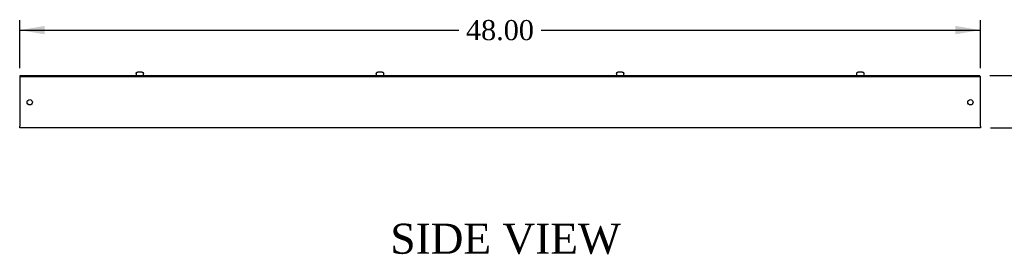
# Model space of a CAD drawing. Header units: inches. Extents: x 1 to 240, y -1 to 159.
# Tile 2 of 5: x 140 to 190, y 69 to 81. Entities that reach past the tile are written whole.
import ezdxf
from ezdxf.enums import TextEntityAlignment as Align

# ---------------------------------------------------------------- set-up
doc = ezdxf.new("R2010")
doc.units = ezdxf.units.IN
doc.header["$MEASUREMENT"] = 0
for name, color, linetype in [('COM56355-1', 7, 'Continuous'), ('COM56357-1', 7, 'Continuous'), ('Default', 7, 'Continuous'), ('SCS19515', 7, 'Continuous')]:
    doc.layers.add(name, color=color, linetype=linetype)
doc.styles.add('SEACAD_Times_New_Roman', font='times.ttf')
doc.dimstyles.new('HAMMOND_(STH_-_240x160)', dxfattribs={"dimtxt": 1, "dimasz": 1.25, "dimexe": 0.5, "dimexo": 0.5, "dimgap": 0.25, "dimtad": 0, "dimtih": 1, "dimtoh": 1, "dimzin": 0, "dimdsep": 46, "dimtxsty": 'SEACAD_Times_New_Roman', "dimblk1": '_SE_FILLED', "dimblk2": '_SE_FILLED', "dimsah": 1, "dimcen": 0.5, "dimadec": 0, "dimazin": 0, "dimtfac": 0.8, "dimtofl": 0, "dimtmove": 1, "dimatfit": 3, "dimfxl": 1, "dimtolj": 1, "dimtzin": 0, "dimarcsym": 0})

# ---------------------------------------------------------------- blocks, each defined once
blk = doc.blocks.new('SE3')
at = {"layer": 'COM56355-1', "color": 7, "linetype": 'Continuous'}
for p, q in [((140.378, 77.932), (140.409, 77.932)), ((140.378, 77.932), (140.378, 77.846)), ((140.378, 77.846), (140.378, 75.461)), ((188.346, 77.932), (188.378, 77.932)), ((188.378, 77.846), (188.378, 77.932)), ((188.378, 75.461), (188.378, 77.846)), ((140.378, 75.375), (140.378, 75.461)), ((188.378, 75.375), (140.378, 75.375)), ((188.378, 75.461), (188.378, 75.375))]:
    blk.add_line(p, q, dxfattribs=at)
for centre in [(140.878, 76.653), (187.878, 76.653)]:
    blk.add_circle(centre, 0.133, dxfattribs=at)
at = {"layer": 'COM56357-1', "color": 7, "linetype": 'Continuous'}
for p, q in [((140.409, 77.989), (188.346, 77.989)), ((140.409, 77.932), (140.409, 77.989)), ((140.409, 77.932), (188.346, 77.932)), ((188.346, 77.932), (188.346, 77.989))]:
    blk.add_line(p, q, dxfattribs=at)
at = {"layer": 'SCS19515', "color": 7, "linetype": 'Continuous'}
for p, q in [((146.19, 78.074), (146.19, 78.014)), ((146.194, 78.089), (146.191, 78.089)), ((146.285, 78.164), (146.47, 78.164)), ((146.561, 78.089), (146.564, 78.089)), ((146.565, 78.014), (146.565, 78.074)), ((158.19, 78.074), (158.19, 78.014)), ((158.194, 78.089), (158.191, 78.089)), ((158.285, 78.164), (158.47, 78.164)), ((158.561, 78.089), (158.564, 78.089)), ((158.565, 78.014), (158.565, 78.074)), ((170.19, 78.074), (170.19, 78.014)), ((170.194, 78.089), (170.191, 78.089)), ((170.285, 78.164), (170.47, 78.164)), ((170.561, 78.089), (170.564, 78.089)), ((170.565, 78.014), (170.565, 78.074)), ((182.19, 78.074), (182.19, 78.014)), ((182.194, 78.089), (182.191, 78.089)), ((182.285, 78.164), (182.47, 78.164)), ((182.561, 78.089), (182.564, 78.089)), ((182.565, 78.014), (182.565, 78.074))]:
    blk.add_line(p, q, dxfattribs=at)
for centre, radius, start, end in [((146.28, 78.074), 0.09, 170.4059, 180), ((146.215, 78.014), 0.025, 180, 270), ((146.54, 78.014), 0.025, 270, 0), ((146.475, 78.074), 0.09, 0, 9.5941), ((158.28, 78.074), 0.09, 170.4059, 180), ((158.215, 78.014), 0.025, 180, 270), ((158.54, 78.014), 0.025, 270, 0), ((158.475, 78.074), 0.09, 0, 9.5941), ((170.28, 78.074), 0.09, 170.4059, 180), ((170.215, 78.014), 0.025, 180, 270), ((170.54, 78.014), 0.025, 270, 0), ((170.475, 78.074), 0.09, 0, 9.5941), ((182.28, 78.074), 0.09, 170.4059, 180), ((182.215, 78.014), 0.025, 180, 270), ((182.54, 78.014), 0.025, 270, 0), ((182.475, 78.074), 0.09, 0, 9.5941)]:
    blk.add_arc(centre, radius, start, end, dxfattribs=at)
for points in [[(146.194, 78.089), (146.195, 78.094), (146.196, 78.099), (146.2, 78.109), (146.202, 78.114), (146.207, 78.124), (146.211, 78.128), (146.218, 78.136), (146.221, 78.14), (146.23, 78.147), (146.234, 78.15), (146.243, 78.155), (146.248, 78.157), (146.258, 78.16), (146.264, 78.162), (146.274, 78.163), (146.28, 78.164), (146.285, 78.164)], [(146.47, 78.164), (146.476, 78.164), (146.481, 78.163), (146.492, 78.162), (146.497, 78.16), (146.507, 78.157), (146.512, 78.155), (146.521, 78.15), (146.526, 78.147), (146.534, 78.14), (146.538, 78.136), (146.545, 78.128), (146.548, 78.124), (146.553, 78.114), (146.556, 78.109), (146.559, 78.099), (146.561, 78.094), (146.561, 78.089)], [(158.194, 78.089), (158.195, 78.094), (158.196, 78.099), (158.2, 78.109), (158.202, 78.114), (158.207, 78.124), (158.211, 78.128), (158.218, 78.136), (158.221, 78.14), (158.23, 78.147), (158.234, 78.15), (158.243, 78.155), (158.248, 78.157), (158.258, 78.16), (158.264, 78.162), (158.274, 78.163), (158.28, 78.164), (158.285, 78.164)], [(158.47, 78.164), (158.476, 78.164), (158.481, 78.163), (158.492, 78.162), (158.497, 78.16), (158.507, 78.157), (158.512, 78.155), (158.521, 78.15), (158.526, 78.147), (158.534, 78.14), (158.538, 78.136), (158.545, 78.128), (158.548, 78.124), (158.553, 78.114), (158.556, 78.109), (158.559, 78.099), (158.561, 78.094), (158.561, 78.089)], [(170.194, 78.089), (170.195, 78.094), (170.196, 78.099), (170.2, 78.109), (170.202, 78.114), (170.207, 78.124), (170.211, 78.128), (170.218, 78.136), (170.221, 78.14), (170.23, 78.147), (170.234, 78.15), (170.243, 78.155), (170.248, 78.157), (170.258, 78.16), (170.264, 78.162), (170.274, 78.163), (170.28, 78.164), (170.285, 78.164)], [(170.47, 78.164), (170.476, 78.164), (170.481, 78.163), (170.492, 78.162), (170.497, 78.16), (170.507, 78.157), (170.512, 78.155), (170.521, 78.15), (170.526, 78.147), (170.534, 78.14), (170.538, 78.136), (170.545, 78.128), (170.548, 78.124), (170.553, 78.114), (170.556, 78.109), (170.559, 78.099), (170.561, 78.094), (170.561, 78.089)], [(182.194, 78.089), (182.195, 78.094), (182.196, 78.099), (182.2, 78.109), (182.202, 78.114), (182.207, 78.124), (182.211, 78.128), (182.218, 78.136), (182.221, 78.14), (182.23, 78.147), (182.234, 78.15), (182.243, 78.155), (182.248, 78.157), (182.258, 78.16), (182.264, 78.162), (182.274, 78.163), (182.28, 78.164), (182.285, 78.164)], [(182.47, 78.164), (182.476, 78.164), (182.481, 78.163), (182.492, 78.162), (182.497, 78.16), (182.507, 78.157), (182.512, 78.155), (182.521, 78.15), (182.526, 78.147), (182.534, 78.14), (182.538, 78.136), (182.545, 78.128), (182.548, 78.124), (182.553, 78.114), (182.556, 78.109), (182.559, 78.099), (182.561, 78.094), (182.561, 78.089)]]:
    blk.add_open_spline(points, degree=3, knots=[0, 0, 0, 0, 0.125, 0.125, 0.25, 0.25, 0.375, 0.375, 0.5, 0.5, 0.625, 0.625, 0.75, 0.75, 0.875, 0.875, 1, 1, 1, 1], dxfattribs=at)
blk = doc.blocks.new('DMBLK1656')
at = {"layer": 'Default', "linetype": 'Continuous', "transparency": 16777216}
for points in [[(141.628, 80.461), (140.378, 80.252), (141.628, 80.044)], [(187.128, 80.461), (187.128, 80.044), (188.378, 80.252)]]:
    blk.add_hatch(color=7, dxfattribs=at).paths.add_polyline_path(points)
at = {"layer": 'Default', "color": 7, "linetype": 'Continuous', "transparency": 16777216}
for p, q in [((140.378, 78.346), (140.378, 80.752)), ((188.378, 78.346), (188.378, 80.752)), ((140.378, 80.252), (162.322, 80.252)), ((166.434, 80.252), (188.378, 80.252))]:
    blk.add_line(p, q, dxfattribs=at)
at = {"layer": 'Default', "color": 7, "linetype": 'Continuous', "transparency": 16777216, "style": 'SEACAD_Times_New_Roman'}
blk.add_text('48.00', height=1, dxfattribs=at).set_placement((162.672, 80.752), align=Align.TOP_LEFT)
blk = doc.blocks.new('_SE_FILLED')
at = {"color": 0}
blk.add_line((0, 0), (-1, 0), dxfattribs=at)
blk.add_solid([(0, 0), (-1, -0.1665), (-1, 0.1665), (0, 0)], dxfattribs=at)
blk = doc.blocks.new('DMBLK1657')
at = {"layer": 'Default', "linetype": 'Continuous', "transparency": 16777216}
for points in [[(191.853, 79.239), (191.436, 79.239), (191.644, 77.989)], [(191.853, 74.125), (191.644, 75.375), (191.436, 74.125)]]:
    blk.add_hatch(color=7, dxfattribs=at).paths.add_polyline_path(points)
at = {"layer": 'Default', "color": 7, "linetype": 'Continuous', "transparency": 16777216}
for p, q in [((191.644, 77.989), (191.644, 80.489)), ((188.846, 77.989), (192.144, 77.989)), ((188.878, 75.375), (192.144, 75.375)), ((191.644, 72.875), (191.644, 75.375))]:
    blk.add_line(p, q, dxfattribs=at)
at = {"layer": 'Default', "color": 7, "linetype": 'Continuous', "transparency": 16777216, "style": 'SEACAD_Times_New_Roman'}
blk.add_text('2.61', height=1, dxfattribs=at).set_placement((190.317, 77.182), align=Align.TOP_LEFT)

msp = doc.modelspace()

# ---------------------------------------------------------------- block references
at = {"layer": 'Default'}
msp.add_blockref('SE3', (0, 0), dxfattribs=at)

# ---------------------------------------------------------------- texts
at = {"layer": 'Default', "color": 7, "linetype": 'Continuous', "style": 'SEACAD_Times_New_Roman'}
msp.add_text('SIDE VIEW', height=1.5, dxfattribs=at).set_placement((158.896, 70.599), align=Align.TOP_LEFT)

# ---------------------------------------------------------------- dimensions: what is measured, and where the dimension line sits
at = {"layer": 'Default', "color": 7, "linetype": 'Continuous'}
for base, p1, p2, angle, picture, middle, dimtype in [((140.378, 80.252), (140.378, 77.846), (188.378, 77.846), 0, 'DMBLK1656', (164.378, 80.252), 161), ((191.644, 77.989), (188.378, 75.375), (188.346, 77.989), 90, 'DMBLK1657', (191.644, 76.682), 160)]:
    dim = msp.add_linear_dim(base=base, p1=p1, p2=p2, angle=angle, text='\\A1;<>', dimstyle='HAMMOND_(STH_-_240x160)', override={"dimtmove": 0}, dxfattribs=at)
    dim.commit()
    dim.dimension.update_dxf_attribs({"geometry": picture, "text_midpoint": middle, "dimtype": dimtype})

doc.saveas('drawing.dxf')
